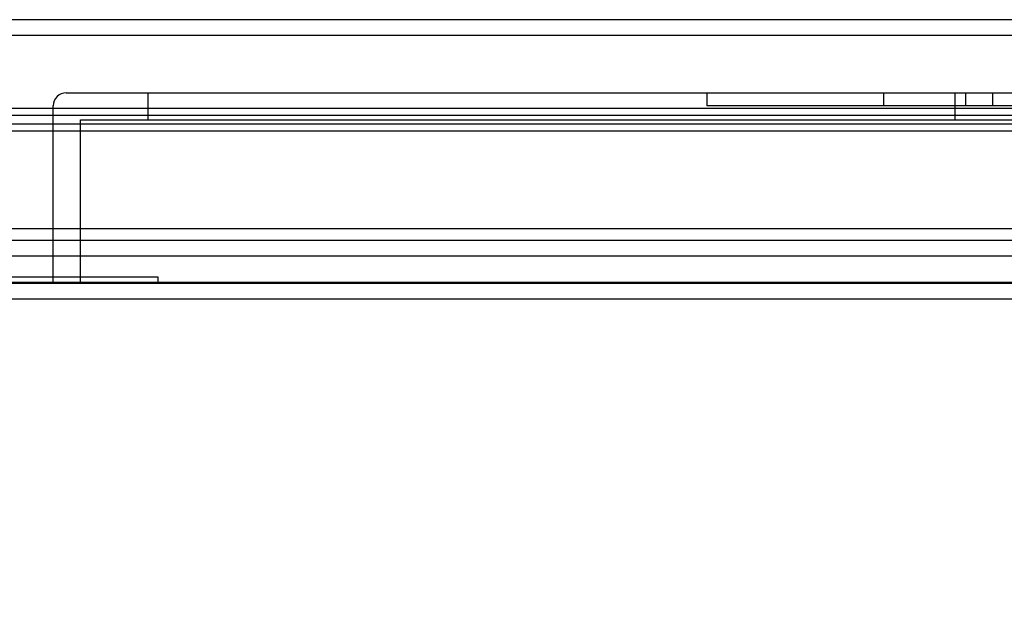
# Model space of a CAD drawing. Header units: inches. Extents: x 1 to 240, y -1 to 159.
# Tile 36 of 63: x 64.38 to 68.9, y 130.82 to 133.48. Entities that reach past the tile are written whole.
import ezdxf
from ezdxf.enums import TextEntityAlignment as Align
from ezdxf.lldxf.tags import DXFTag

# ---------------------------------------------------------------- set-up
doc = ezdxf.new("R2010")
doc.units = ezdxf.units.IN
doc.header["$MEASUREMENT"] = 0
for name, color, linetype in [('COM48588', 7, 'Continuous'), ('COM48600', 7, 'Continuous'), ('COM70220', 7, 'Continuous'), ('Default', 7, 'Continuous'), ('PKT99', 7, 'Continuous'), ('QLB20184', 7, 'Continuous')]:
    doc.layers.add(name, color=color, linetype=linetype)
doc.styles.add('SEACAD_Times_New_Roman', font='times.ttf')
tags = doc.linetypes.add('HIDDEN2', pattern=[0.1875, 0.125, -0.0625]).pattern_tags.tags
tags[6:7] = [DXFTag(74, 4), DXFTag(75, 0), DXFTag(340, '0'), DXFTag(46, 0.0), DXFTag(50, 0.0), DXFTag(44, 0.0), DXFTag(45, 0.0)]
tags[4:5] = [DXFTag(74, 4), DXFTag(75, 0), DXFTag(340, '0'), DXFTag(46, 0.0), DXFTag(50, 0.0), DXFTag(44, 0.0), DXFTag(45, 0.0)]
doc.dimstyles.new('HAMMOND_(STH_-_240x160)', dxfattribs={"dimtxt": 1, "dimasz": 1.25, "dimexe": 0.5, "dimexo": 0.5, "dimgap": 0.25, "dimtad": 0, "dimtih": 1, "dimtoh": 1, "dimlfac": 0.125, "dimzin": 0, "dimdsep": 46, "dimtxsty": 'SEACAD_Times_New_Roman', "dimblk1": '_SE_FILLED', "dimblk2": '_SE_FILLED', "dimsah": 1, "dimcen": 0.5, "dimadec": 0, "dimazin": 0, "dimtfac": 0.8, "dimtofl": 0, "dimtmove": 0, "dimatfit": 3, "dimfxl": 1, "dimtolj": 1, "dimtzin": 0, "dimarcsym": 0})

# ---------------------------------------------------------------- blocks, each defined once
blk = doc.blocks.new('SE7')
at = {"layer": 'COM48588', "color": 7, "linetype": 'HIDDEN2'}
for p, q in [((81.9547, 133.4833), (58.1826, 133.4833)), ((80.8516, 132.4703), (59.2857, 132.4703)), ((80.8516, 132.3983), (59.2857, 132.3983))]:
    blk.add_line(p, q, dxfattribs=at)
at = {"layer": 'COM48588', "color": 7, "linetype": 'Continuous'}
blk.add_line((68.9976, 133.4113), (58.1826, 133.4113), dxfattribs=at)
at = {"layer": 'COM48600', "color": 7, "linetype": 'Continuous'}
for p, q in [((69.4799, 133.0763), (59.9191, 133.0763)), ((60.0988, 133.0447), (69.4799, 133.0447)), ((60.0988, 132.9738), (69.4799, 132.9738)), ((81.0236, 132.2013), (59.0516, 132.2013))]:
    blk.add_line(p, q, dxfattribs=at)
at = {"layer": 'COM48600', "color": 7, "linetype": 'HIDDEN2'}
for p, q in [((80.1562, 133.0043), (59.9191, 133.0043)), ((81.0236, 132.2733), (59.0516, 132.2733))]:
    blk.add_line(p, q, dxfattribs=at)
at = {"layer": 'COM70220', "color": 7, "linetype": 'HIDDEN2'}
for p, q in [((80.5376, 132.5233), (59.5996, 132.5233)), ((80.5376, 132.2773), (59.5996, 132.2773)), ((80.5376, 132.2753), (59.5996, 132.2753)), ((80.5376, 132.2743), (59.5996, 132.2743))]:
    blk.add_line(p, q, dxfattribs=at)
at = {"layer": 'PKT99', "color": 7, "linetype": 'HIDDEN2'}
for p, q in [((64.5962, 133.1483), (73.9762, 133.1483)), ((64.9712, 133.0233), (64.9712, 133.1483)), ((67.5362, 133.1483), (67.5362, 133.0883)), ((68.3487, 133.0883), (68.3487, 133.1483)), ((68.6762, 133.0233), (68.6762, 133.1483)), ((68.7237, 133.0883), (68.7237, 133.1483)), ((68.8487, 133.0883), (68.8487, 133.1483)), ((64.5362, 132.3983), (64.5362, 133.0883)), ((71.0362, 133.0883), (67.5362, 133.0883)), ((64.6612, 132.2733), (64.6612, 133.0233)), ((64.6612, 133.0233), (73.9112, 133.0233)), ((64.5362, 132.2733), (64.5362, 132.3983))]:
    blk.add_line(p, q, dxfattribs=at)
blk.add_arc((64.5962, 133.0883), 0.06, 90, 180, dxfattribs=at)
at = {"layer": 'QLB20184', "color": 7, "linetype": 'HIDDEN2'}
for p, q in [((61.3906, 132.3033), (64.6406, 132.3033)), ((64.6406, 132.3033), (65.0156, 132.3033)), ((65.0156, 132.3033), (65.0156, 132.2733))]:
    blk.add_line(p, q, dxfattribs=at)
blk = doc.blocks.new('DMBLK2201')
at = {"layer": 'Default', "linetype": 'Continuous'}
for points in [[(60.7206, 129.5394), (60.7206, 129.956), (59.4706, 129.7477)], [(79.4166, 129.5394), (80.6666, 129.7477), (79.4166, 129.956)]]:
    blk.add_hatch(color=7, dxfattribs=at).paths.add_polyline_path(points)
at = {"layer": 'Default', "color": 7, "linetype": 'Continuous'}
for p, q in [((59.4706, 132.4493), (59.4706, 129.2477)), ((80.6666, 132.4493), (80.6666, 129.2477)), ((59.4706, 129.7477), (66.4722, 129.7477)), ((73.6651, 129.7477), (80.6666, 129.7477))]:
    blk.add_line(p, q, dxfattribs=at)
at = {"layer": 'Default', "color": 7, "linetype": 'Continuous', "style": 'SEACAD_Times_New_Roman'}
for s, p in [('21.20', (68.3625, 130.2477)), ('DOOR', (67.9715, 128.7477)), ('OPENING', (66.8222, 127.2477))]:
    blk.add_text(s, height=1, dxfattribs=at).set_placement(p, align=Align.TOP_LEFT)
blk = doc.blocks.new('_SE_FILLED')
at = {"color": 0}
blk.add_line((0, 0), (-1, 0), dxfattribs=at)
blk.add_solid([(0, 0), (-1, -0.1665), (-1, 0.1665), (0, 0)], dxfattribs=at)

msp = doc.modelspace()

# ---------------------------------------------------------------- block references
at = {"layer": 'Default'}
msp.add_blockref('SE7', (0, 0), dxfattribs=at)

# ---------------------------------------------------------------- dimensions: what is measured, and where the dimension line sits
at = {"layer": 'Default', "color": 7, "linetype": 'Continuous'}
dim = msp.add_linear_dim(base=(59.4706, 129.7477), p1=(59.4706, 132.9493), p2=(80.6666, 132.9493), angle=0, text='\\A1;<>\\PDOOR\\XOPENING', dimstyle='HAMMOND_(STH_-_240x160)', override={"dimlfac": 1}, dxfattribs=at)
dim.commit()
dim.dimension.update_dxf_attribs({"geometry": 'DMBLK2201', "text_midpoint": (70.0686, 129.7477), "dimtype": 161})

doc.saveas('drawing.dxf')
